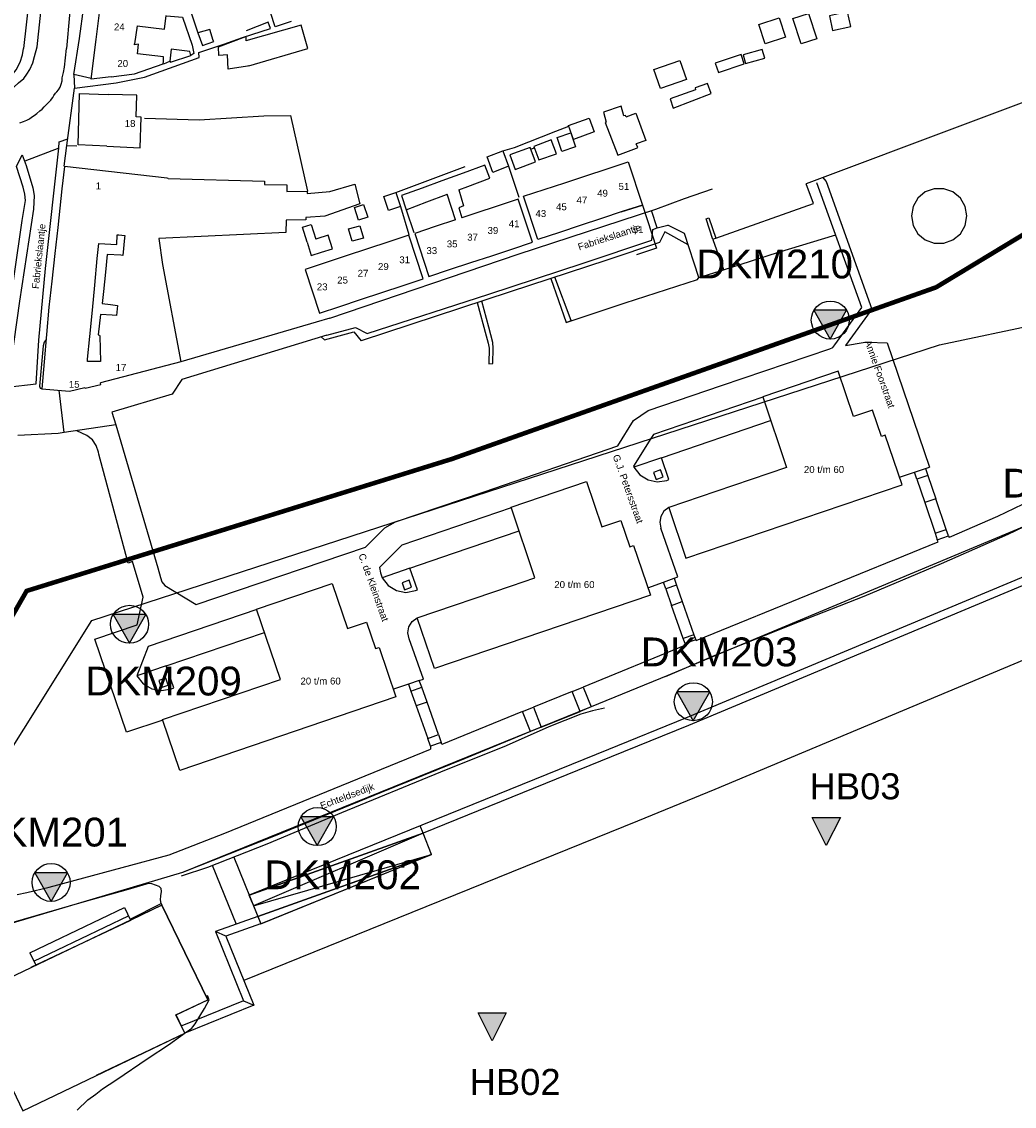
# Model space of a CAD drawing. Extents: x 158343 to 162498, y 431347 to 434500.
# Tile 19 of 248: x 158643 to 158858, y 433254 to 433490. Entities that reach past the tile are written whole.
import ezdxf

# ---------------------------------------------------------------- set-up
doc = ezdxf.new("R2010")
doc.units = 0
doc.header["$LTSCALE"] = 10
doc.header["$MEASUREMENT"] = 0
doc.layers.add('000_onzichtbaar', color=8, linetype='CONTINUOUS', plot=False)
doc.layers.add('MEET', color=6, linetype='CONTINUOUS', plot=False)
for name, color, linetype in [('20_betonwerk', 252, 'CONTINUOUS'), ('33_trappen en balustraden', 252, 'CONTINUOUS'), ('44_plafonds', 8, 'CONTINUOUS'), ('47_binneninrichting', 8, 'CONTINUOUS'), ('bestaand 006m', 8, 'CONTINUOUS'), ('bestaande dijk', 8, 'CONTINUOUS'), ('HUISNUM', 7, 'CONTINUOUS'), ('nieuw012m', 8, 'CONTINUOUS'), ('SONDERING', 7, 'CONTINUOUS'), ('STRNM', 7, 'CONTINUOUS'), ('WB-STEEKMONSTER', 7, 'CONTINUOUS'), ('X-XX-AL-grens_project-G', 7, 'AL-grens_project')]:
    doc.layers.add(name, color=color, linetype=linetype)
doc.styles.add('STANDAARD', font='arial.ttf')
doc.styles.get("Standard").update_dxf_attribs({"font": 'arial.ttf'})
doc.styles.add('Style-STANDARD', font='arial.ttf')
doc.linetypes.add('AL-grens_project', pattern='A,3.5,-2,[8,CCS.shx,S=2.5,R=0,X=0,Y=0],-2,3.5', length=11)

# ---------------------------------------------------------------- blocks, each defined once
blk = doc.blocks.new('STEEK')
at = {"layer": 'WB-STEEKMONSTER'}
blk.add_lwpolyline([(-2.7, 5.4), (2.7, 5.4), (0, 0)], close=True, dxfattribs=at)
blk.add_solid([(0, 0), (2.7, 5.4), (-2.7, 5.4)], dxfattribs=at)
at = {"layer": 'WB-STEEKMONSTER', "style": 'STANDAARD'}
blk.add_attdef('BNO', (-3.22, 8.87), '', height=5, dxfattribs=at)
blk = doc.blocks.new('SONDERING')
at = {"layer": 'SONDERING', "transparency": 33554687}
h = blk.add_hatch(color=256, dxfattribs=at)
h.dxf.hatch_style = 1
h.paths.add_polyline_path([(0, -1.65), (1.418, 0.843), (-1.418, 0.843)])
at = {"layer": 'SONDERING'}
blk.add_lwpolyline([(0, -1.65), (1.418, 0.843), (-1.418, 0.843), (0, -1.65)], dxfattribs=at)
blk.add_circle((0, 0), 1.65, dxfattribs=at)
blk.add_attdef('BNO', (-2.722, 3.368), '', height=2.5, dxfattribs=at)

msp = doc.modelspace()

# ---------------------------------------------------------------- linework, layer by layer
at = {"layer": '000_onzichtbaar', "flags": 128}
for points in [[(158847.61, 433447.58), (158847.25, 433449.63), (158846.21, 433451.44), (158844.61, 433452.78), (158842.65, 433453.49), (158840.56, 433453.49), (158838.6, 433452.78), (158837, 433451.44), (158835.96, 433449.63), (158835.6, 433447.58)], [(158835.6, 433447.58), (158835.96, 433445.52), (158837, 433443.72), (158838.6, 433442.38), (158840.56, 433441.67), (158842.65, 433441.67), (158844.61, 433442.38), (158846.21, 433443.72), (158847.25, 433445.52), (158847.61, 433447.58)]]:
    msp.add_lwpolyline(points, dxfattribs=at)
at = {"layer": '000_onzichtbaar'}
msp.add_lwpolyline([(158938.02, 433446.9), (158913.82, 433419.8), (158897.46, 433403.47), (158885.65, 433394.63), (158873.13, 433386.84), (158860.88, 433380.57), (158782.77, 433347.86), (158766.1, 433341.07), (158677.46, 433305.16), (158633.18, 433291.97)], dxfattribs=at)
at = {"layer": '20_betonwerk'}
for p, q in [((158729.66, 433313.68), (158729.02, 433315.26)), ((158688.6, 433308.48), (158694.46, 433294.03)), ((158731.53, 433309.05), (158693.86, 433295.62)), ((158683.92, 433306.73), (158689.11, 433293.92)), ((158692.58, 433298.66), (158691.94, 433300.24)), ((158693.86, 433295.62), (158684.68, 433292.34)), ((158694.43, 433294.02), (158686.92, 433291.34)), ((158686.92, 433291.34), (158684.68, 433292.34))]:
    msp.add_line(p, q, dxfattribs=at)
for points in [[(158945.28, 433440.02), (158921.08, 433412.92), (158904.02, 433395.89), (158891.3, 433386.37), (158878.06, 433378.13), (158865.1, 433371.49), (158786.59, 433338.62), (158769.86, 433331.81), (158691.94, 433300.24)], [(158946.51, 433438.84), (158922.32, 433411.76), (158905.14, 433394.61), (158892.26, 433384.96), (158878.9, 433376.65), (158865.82, 433369.95), (158787.24, 433337.05), (158770.5, 433330.23), (158729.66, 433313.68)], [(158957.93, 433429.12), (158933.22, 433401.44), (158914.98, 433383.24), (158900.74, 433372.57), (158886.29, 433363.58), (158872.14, 433356.33), (158792.96, 433323.19), (158776.15, 433316.33), (158690.8, 433281.76)], [(158691.94, 433300.24), (158729.66, 433313.68)], [(158729.66, 433313.68), (158692.87, 433297.91), (158731.53, 433309.05)], [(158684.68, 433292.34), (158690.76, 433277.32), (158677.35, 433271.88)], [(158686.92, 433291.34), (158692.98, 433276.38), (158677.99, 433270.31)]]:
    msp.add_lwpolyline(points, dxfattribs=at)
msp.add_lwpolyline([(158691.94, 433300.24), (158694.46, 433294.03), (158731.53, 433309.05), (158729.66, 433313.68)], close=True, dxfattribs=at)
at = {"layer": '33_trappen en balustraden', "flags": 128}
for points in [[(158727.03, 433344.5), (158728.17, 433341.3)], [(158654.64, 433253.59), (158656.98, 433255.82), (158658.67, 433257.09), (158660.12, 433258.2), (158663.04, 433260.12), (158670.02, 433264.85), (158674.49, 433267.8), (158678.36, 433270.57), (158679.01, 433271.03), (158679.49, 433271.42), (158679.72, 433271.66), (158680.26, 433272.34), (158682.26, 433275.69), (158683.29, 433277.57), (158682.9, 433278.48)]]:
    msp.add_lwpolyline(points, dxfattribs=at)
at = {"layer": '44_plafonds', "flags": 128}
for points in [[(158658.75, 433485.86), (158659.63, 433492.82)], [(158667.64, 433488.84), (158673.6, 433488.1), (158673.96, 433491.03)], [(158701.07, 433489.79), (158697.59, 433488.61), (158696.58, 433491.68), (158700.05, 433492.75)], [(158813.26, 433491.53), (158815.05, 433486.01), (158811.68, 433484.92), (158809.89, 433490.44), (158813.26, 433491.53)], [(158821.76, 433491.83), (158817.81, 433490.99), (158818.49, 433487.8), (158822.44, 433488.65), (158821.76, 433491.83)], [(158667.64, 433488.84), (158667.11, 433484.88)], [(158691.87, 433480.14), (158704.65, 433483.91), (158703.26, 433488.99), (158691.2, 433485.6)], [(158802.47, 433489.09), (158806.89, 433490.55), (158808.27, 433486.39), (158803.86, 433484.93), (158802.47, 433489.09)], [(158684.27, 433485.44), (158684.12, 433485.65), (158683.43, 433488.02), (158680.85, 433487.27), (158681.81, 433484.57), (158684.27, 433485.44)], [(158691.87, 433480.14), (158691.61, 433480.06), (158687.43, 433479.42), (158687.27, 433482.5), (158685.4, 433482.35), (158685.31, 433484.27), (158691.2, 433486.48), (158691.2, 433485.6)], [(158662.04, 433477.78), (158657.65, 433477.22), (158658.75, 433485.86)], [(158662.04, 433477.78), (158667.06, 433478.41), (158673.27, 433480.6), (158673.34, 433481.08), (158673.34, 433482.08), (158667.73, 433482.78), (158667.98, 433484.82), (158667.08, 433484.71), (158667.11, 433484.88)], [(158679.32, 433482.38), (158679.11, 433483.22), (158675, 433483.73), (158674.73, 433481.18), (158674.88, 433480.94), (158679.32, 433482.38)], [(158793.05, 433480.75), (158793.72, 433478.71), (158799.34, 433480.55), (158798.67, 433482.59), (158793.05, 433480.75)], [(158799.08, 433482.5), (158799.6, 433480.63), (158803.77, 433481.8), (158803.24, 433483.66), (158799.08, 433482.5)], [(158781.15, 433475.23), (158779.72, 433479.35), (158785.38, 433481.32), (158786.82, 433477.19), (158781.15, 433475.23)], [(158783.25, 433472.95), (158783.91, 433470.99), (158792.17, 433474.11), (158791.4, 433476.3), (158788.66, 433475.39), (158788.79, 433474.93), (158783.25, 433472.95)], [(158661.05, 433462.74), (158654.83, 433463.03), (158655.15, 433474.12), (158661.38, 433473.95)], [(158661.05, 433462.74), (158668.32, 433462.39), (158668.51, 433469.03), (158667.46, 433469.06), (158667.6, 433473.77), (158661.38, 433473.95)], [(158773.25, 433469.28), (158772.65, 433471.39), (158768.81, 433470.1), (158769.42, 433467.95)], [(158773.69, 433469.1), (158775.85, 433469.89), (158777.98, 433463.98), (158775.91, 433463.22)], [(158762.32, 433464.15), (158761.21, 433467.17), (158765.7, 433468.82), (158766.81, 433465.8), (158762.32, 433464.15)], [(158769.42, 433467.95), (158769.17, 433467.86), (158771.93, 433460.75), (158775.96, 433462.3)], [(158773.69, 433469.1), (158773.58, 433469.39), (158773.25, 433469.28)], [(158761.7, 433465.63), (158762.74, 433462.59), (158759.77, 433461.58), (158758.73, 433464.62), (158761.7, 433465.63)], [(158754.77, 433459.73), (158758.58, 433461.05), (158757.47, 433464.11), (158753.69, 433462.67), (158754.77, 433459.73)], [(158775.96, 433462.3), (158776.22, 433462.4), (158775.91, 433463.22)], [(158746.97, 433461.68), (158748.23, 433458.41), (158744.81, 433456.97), (158743.61, 433460.41), (158746.97, 433461.68)], [(158749.64, 433457.69), (158754.05, 433459.31), (158752.88, 433462.4), (158748.5, 433460.81), (158749.64, 433457.69)], [(158674.18, 433455.74), (158651.89, 433458.32), (158651.35, 433453.45)], [(158743.06, 433458.6), (158738.38, 433456.89)], [(158739.38, 433453.99), (158744.15, 433455.8), (158743.06, 433458.6)], [(158769.58, 433457.8), (158774.16, 433459.31), (158777.25, 433449.95), (158772.87, 433448.51)], [(158674.37, 433455.73), (158674.18, 433455.74)], [(158674.37, 433455.73), (158695.25, 433455.14), (158695.25, 433454.41), (158700.14, 433454.35), (158700.1, 433452.9), (158704.55, 433452.96), (158704.54, 433452.43), (158709.45, 433452.87), (158714.84, 433454.5), (158715.98, 433450.2), (158708.38, 433447.54), (158704.26, 433447.27), (158704.25, 433446.76), (158699.99, 433446.66), (158699.91, 433443.97)], [(158738.38, 433456.89), (158733.72, 433455.18)], [(158760.42, 433454.79), (158764.96, 433456.28)], [(158764.96, 433456.28), (158769.58, 433457.8)], [(158651.35, 433453.45), (158650.43, 433445.07)], [(158729.5, 433453.63), (158724.98, 433451.98)], [(158733.72, 433455.18), (158729.5, 433453.63)], [(158737.41, 433453.25), (158739.38, 433453.99)], [(158759.26, 433444.02), (158754.58, 433442.48), (158751.49, 433451.84), (158755.97, 433453.32)], [(158755.97, 433453.32), (158760.42, 433454.79)], [(158847.61, 433447.58), (158847.25, 433449.63), (158846.21, 433451.44), (158844.61, 433452.78), (158842.65, 433453.49), (158840.56, 433453.49), (158838.6, 433452.78), (158837, 433451.44), (158835.96, 433449.63), (158835.6, 433447.58)], [(158721.14, 433451.81), (158723.75, 433452.68), (158724.77, 433449.62), (158722.19, 433448.75), (158721.14, 433451.81)], [(158724.98, 433451.98), (158726, 433448.93), (158730.5, 433450.64)], [(158730.5, 433450.64), (158734.77, 433452.25)], [(158734.77, 433452.25), (158734.93, 433452.31)], [(158736.73, 433446.73), (158734.93, 433452.31)], [(158737.41, 433453.25), (158738.47, 433449.79), (158737.4, 433449.37), (158738.11, 433447.18)], [(158748.91, 433440.38), (158753.41, 433441.86), (158750.33, 433451.21), (158745.53, 433449.63)], [(158714.77, 433449.41), (158716.76, 433450.07), (158717.68, 433447.29), (158715.69, 433446.63), (158714.77, 433449.41)], [(158745.53, 433449.63), (158741.36, 433448.26)], [(158772.66, 433448.44), (158777.25, 433449.95), (158780.33, 433440.58), (158775.95, 433439.14)], [(158736.73, 433446.73), (158732.3, 433445.27)], [(158741.36, 433448.26), (158738.11, 433447.18)], [(158768.36, 433447.02), (158763.74, 433445.5)], [(158772.87, 433448.51), (158768.36, 433447.02)], [(158835.6, 433447.58), (158835.96, 433445.52), (158837, 433443.72), (158838.6, 433442.38), (158840.56, 433441.67), (158842.65, 433441.67), (158844.61, 433442.38), (158846.21, 433443.72), (158847.25, 433445.52), (158847.61, 433447.58)], [(158650.43, 433445.07), (158649.8, 433439.4)], [(158699.91, 433443.97), (158672.34, 433442.7), (158673.19, 433437.08)], [(158704.55, 433441.91), (158703.51, 433445.17), (158705.42, 433445.75), (158706.42, 433442.51)], [(158713.5, 433444.75), (158715.97, 433445.45), (158716.73, 433442.79), (158714.26, 433442.09), (158713.5, 433444.75)], [(158732.3, 433445.27), (158727.86, 433443.8), (158730.94, 433434.45), (158735.43, 433435.93)], [(158763.74, 433445.5), (158759.26, 433444.02)], [(158659.02, 433438.35), (158659.33, 433441.58), (158663.27, 433441.36), (158663.33, 433443.5), (158663.67, 433443.47)], [(158663.67, 433443.47), (158664.96, 433443.36)], [(158664.91, 433442.8), (158664.58, 433439.02), (158664.13, 433439.05)], [(158664.96, 433443.36), (158664.91, 433442.8)], [(158704.55, 433441.91), (158705.42, 433439.03), (158707.63, 433439.72)], [(158706.66, 433442.59), (158706.42, 433442.51)], [(158707.63, 433439.72), (158710.04, 433440.47), (158709.11, 433443.38), (158706.66, 433442.59)], [(158722.26, 433441.97), (158717.64, 433440.44)], [(158725.36, 433432.5), (158729.71, 433433.95), (158726.58, 433443.4), (158722.26, 433441.97)], [(158649.8, 433439.4), (158649.15, 433433.43)], [(158664.13, 433439.05), (158661.17, 433439.25), (158660.79, 433435.42)], [(158717.64, 433440.44), (158713.02, 433438.91)], [(158744.57, 433438.95), (158748.91, 433440.38)], [(158658.46, 433432.55), (158659.02, 433438.35)], [(158673.19, 433437.08), (158677.11, 433415.9), (158659.69, 433411.38)], [(158708.42, 433437.38), (158704.08, 433435.95), (158707.21, 433426.49), (158711.59, 433427.94)], [(158713.02, 433438.91), (158708.42, 433437.38)], [(158735.43, 433435.93), (158740.02, 433437.45)], [(158740.02, 433437.45), (158744.57, 433438.95)], [(158660.79, 433435.42), (158660.36, 433431.21)], [(158649.15, 433433.43), (158648.52, 433427.77)], [(158657.95, 433427.16), (158658.46, 433432.55)], [(158720.71, 433430.97), (158725.36, 433432.5)], [(158660.36, 433431.21), (158660.1, 433428.58), (158661.9, 433428.34)], [(158716.09, 433429.43), (158720.71, 433430.97)], [(158648.52, 433427.77), (158648.02, 433421.86)], [(158661.9, 433428.34), (158663.42, 433428.13), (158663.18, 433425.99), (158662.21, 433426.06)], [(158711.59, 433427.94), (158716.09, 433429.43)], [(158657.39, 433421.42), (158657.95, 433427.16)], [(158662.21, 433426.06), (158659.68, 433426.22), (158659.2, 433421.76), (158659.52, 433421.75), (158659.53, 433421.5)], [(158648.02, 433421.86), (158647.5, 433415.9)], [(158656.92, 433416.48), (158657.39, 433421.42)], [(158659.53, 433421.5), (158659.68, 433416.03), (158659.07, 433416.03)], [(158647.5, 433415.9), (158647, 433410.05), (158652.95, 433409.59), (158656.32, 433410.35)], [(158659.07, 433416.03), (158656.88, 433416.02), (158656.92, 433416.48)], [(158793.18, 433387.84), (158782.95, 433384.36), (158786.69, 433373.34), (158833.57, 433389.25), (158829.91, 433400.04), (158829.09, 433399.76), (158827.15, 433405.48), (158823.04, 433404.09), (158819.72, 433413.88), (158803.33, 433408.32), (158808.52, 433393.04), (158793.18, 433387.84)], [(158656.32, 433410.35), (158656.35, 433410.23), (158659.77, 433411.05), (158659.69, 433411.38)], [(158836.29, 433391.99), (158838.63, 433392.78), (158839.15, 433391.31)], [(158728.38, 433360.43), (158748.84, 433367.38), (158753.94, 433369.11), (158748.76, 433384.38), (158765.15, 433389.95), (158768.47, 433380.17), (158772.6, 433381.55), (158774.54, 433375.83), (158775.34, 433376.1), (158778.99, 433365.33), (158732.12, 433349.42), (158728.38, 433360.43)], [(158839.15, 433391.31), (158836.79, 433390.51), (158836.29, 433391.99)], [(158843.13, 433379.58), (158840.87, 433386.22), (158838.49, 433385.42), (158840.72, 433378.77), (158843.13, 433379.58)], [(158784.62, 433367.51), (158782.31, 433366.69), (158781.79, 433368.16), (158784.12, 433369.02), (158784.62, 433367.51)], [(158673.18, 433338.33), (158698.75, 433347.02), (158693.56, 433362.31), (158709.95, 433367.88), (158713.28, 433358.07), (158717.4, 433359.47), (158719.35, 433353.72), (158720.15, 433353.99), (158723.8, 433343.23), (158676.92, 433327.3), (158673.18, 433338.33)], [(158786.1, 433355.93), (158783.57, 433363.11), (158785.9, 433363.93), (158788.41, 433356.74), (158786.1, 433355.93)], [(158728.84, 433346.78), (158726.51, 433345.99), (158727.03, 433344.5), (158729.38, 433345.33), (158728.84, 433346.78)], [(158732.99, 433335.09), (158730.53, 433342.13), (158728.17, 433341.3), (158730.67, 433334.21), (158732.99, 433335.09)], [(158673.02, 433298.11), (158631.08, 433278.05), (158642.83, 433253.49), (158677.99, 433270.31), (158676.1, 433274.3), (158682.97, 433277.56), (158673.02, 433298.11)], [(158676.08, 433274.29), (158682.97, 433277.56), (158673.02, 433298.11), (158666.26, 433294.83)], [(158673.02, 433298.11), (158682.97, 433277.56)], [(158666.26, 433294.83), (158666.23, 433294.81), (158666.24, 433294.78), (158644.61, 433284.52)], [(158658.82, 433261.19), (158677.99, 433270.31), (158676.08, 433274.29)]]:
    msp.add_lwpolyline(points, dxfattribs=at)
at = {"layer": '47_binneninrichting', "flags": 128}
for points in [[(158644.79, 433500), (158643.02, 433483.88)], [(158645.96, 433484.3), (158647.66, 433500)], [(158654.19, 433500), (158652.98, 433491.13), (158652.32, 433483.88)], [(158657.66, 433477.37), (158653.94, 433478.24), (158655.17, 433486.04), (158657.01, 433500)], [(158674.01, 433491.02), (158677.46, 433490.69), (158679.62, 433484.66), (158679.92, 433482.83), (158679.32, 433482.38)], [(158678.9, 433493.15), (158680.85, 433487.27)], [(158651.81, 433458.41), (158652.41, 433462.85), (158654.06, 433475.3), (158663.12, 433476.47), (158669.27, 433477.7), (158681.09, 433481.93), (158681.06, 433483.07), (158686.43, 433484.87), (158690.54, 433486.31), (158696.57, 433488.26), (158696.09, 433489.64), (158691.29, 433487.72)], [(158592.44, 433462.01), (158624.6, 433472.54), (158638.13, 433476.89), (158639.93, 433477.64), (158640.86, 433478.57), (158641.43, 433479.29), (158642.27, 433480.94), (158642.81, 433482.56), (158643.02, 433483.88)], [(158638.19, 433474.31), (158640.92, 433475.51), (158641.94, 433476.47), (158643.05, 433477.4), (158643.74, 433478.3), (158644.4, 433479.32), (158645, 433480.82), (158645.39, 433482.2), (158645.96, 433484.3)], [(158642.24, 433467.8), (158643.02, 433468.1), (158643.71, 433468.37), (158644.28, 433468.67), (158644.76, 433469), (158645.3, 433469.36), (158645.9, 433469.78), (158646.56, 433470.35), (158647.07, 433470.77), (158647.52, 433471.25), (158648.03, 433471.73), (158648.36, 433472.12), (158648.9, 433472.69), (158649.05, 433472.93), (158649.35, 433473.26), (158649.62, 433473.74), (158649.98, 433474.22), (158650.22, 433474.52), (158650.61, 433474.97), (158650.97, 433475.54), (158651.18, 433476.17), (158651.36, 433476.92), (158651.42, 433477.55), (158651.69, 433478.69), (158651.87, 433479.86), (158652.11, 433481.9), (158652.32, 433483.88)], [(158673.41, 433480.58), (158674.73, 433481.18)], [(158653.94, 433478.24), (158654.06, 433475.3)], [(158669.24, 433468.79), (158681.09, 433468.43), (158695.13, 433469.27), (158700.95, 433469.36), (158704.58, 433452.96)], [(158746.97, 433461.68), (158749.52, 433462.46), (158758.46, 433465.97), (158761.26, 433467.03)], [(158650.7, 433462.25), (158650.76, 433463.69), (158652.62, 433464.32)], [(158652.41, 433462.85), (158654.57, 433462.76)], [(158639.03, 433409.09), (158638.34, 433410.26), (158637.59, 433411.4), (158642.69, 433446.56), (158643.41, 433450.91), (158643.32, 433452.32), (158642.9, 433453.79), (158641.49, 433458.29), (158642.72, 433460.81), (158643.56, 433458.5), (158645, 433453.67), (158645.33, 433451.99), (158645.15, 433449.08), (158642.15, 433429.13), (158639.6, 433411.07), (158639.24, 433409.63), (158639.03, 433409.09)], [(158639.45, 433410.41), (158645.75, 433411.16), (158646.32, 433420.64), (158647.79, 433436.21), (158650.7, 433462.25), (158643.32, 433459.46)], [(158753, 433462.07), (158753.81, 433462.34), (158753.66, 433462.28)], [(158723.75, 433452.68), (158738.78, 433458.29)], [(158748.23, 433458.41), (158750.45, 433451.66)], [(158816.32, 433455.97), (158817.12, 433455.06), (158827.04, 433427.37), (158821.33, 433419.47), (158825.1, 433420.15), (158826.09, 433420.19), (158830.31, 433420.04), (158839.54, 433393.1)], [(158673.68, 433367.43), (158680.44, 433363.29), (158717.22, 433375.72), (158721.35, 433379.91), (158723.68, 433381.26), (158742.89, 433387.76), (158771.91, 433397.68), (158775.29, 433403.18), (158778.5, 433405.36), (158794.38, 433410.78), (158817.9, 433418.77), (158818.53, 433419.05), (158818.95, 433419.61), (158824.85, 433427.71), (158815.1, 433454.79)], [(158709.44, 433425.44), (158750.33, 433439.27), (158780.18, 433449.08), (158786.39, 433451.33), (158792.45, 433453.46)], [(158793.15, 433442.73), (158814.39, 433450.26), (158812.74, 433454.55)], [(158724.77, 433449.62), (158726.6, 433443.56)], [(158726, 433448.93), (158727.65, 433444.01)], [(158780.48, 433445), (158779.24, 433448.77)], [(158793.15, 433442.73), (158792.55, 433442.49), (158791.08, 433446.93), (158791.68, 433447.14), (158793.15, 433442.73)], [(158708.77, 433421.71), (158715.04, 433423.37), (158717.53, 433422.05), (158743.91, 433430.62), (158764.37, 433437.37), (158779.26, 433442.32), (158779.48, 433444.67)], [(158782.08, 433444.16), (158780.96, 433441.82), (158769.53, 433438.01), (158748.53, 433431.14), (158716.22, 433420.52)], [(158760.74, 433424.45), (158773.49, 433428.74), (158789.18, 433433.81), (158789.45, 433434.26), (158786.39, 433443.8), (158782.76, 433445.57)], [(158779.48, 433444.67), (158780.48, 433445), (158782.76, 433445.57)], [(158787.19, 433441.31), (158782.08, 433444.16)], [(158792.55, 433442.49), (158794.83, 433435.98), (158794.85, 433435.92)], [(158794.86, 433435.92), (158806.53, 433439.64), (158819.17, 433443.48)], [(158789.45, 433434.26), (158794.86, 433435.92)], [(158757.35, 433434.02), (158760.74, 433424.45), (158761.79, 433424.9), (158758.28, 433434.32)], [(158741.42, 433428.8), (158743.37, 433421.54), (158743.82, 433420.01), (158744, 433418.87), (158743.97, 433415.48), (158744.81, 433415.57), (158744.9, 433418.93), (158744.78, 433420.1), (158743.94, 433423.46), (158742.41, 433429.13)], [(158709.44, 433425.44), (158706.5, 433424.57)], [(158706.5, 433424.57), (158677.11, 433415.9)], [(158647.92, 433420.81), (158647.47, 433420.18), (158647.24, 433419.44)], [(158708.77, 433421.71), (158677.36, 433412.11), (158675.27, 433408.93), (158662.17, 433405), (158663.05, 433402.27), (158651.8, 433400.59)], [(158707.6, 433421.35), (158708.26, 433420.72), (158714.63, 433422.43), (158716.22, 433420.52)], [(158647.24, 433419.44), (158646.48, 433410.68)], [(158646.48, 433410.68), (158646.6, 433410.25), (158647, 433410.05)], [(158651.8, 433400.59), (158650.71, 433409.77)], [(158803.36, 433408.25), (158779.62, 433400.2), (158779.08, 433399.32), (158775.29, 433393.33), (158775.41, 433393.05)], [(158663.05, 433402.27), (158672.13, 433371.24), (158672.69, 433369.12)], [(158781.36, 433395.13), (158805.06, 433403.23)], [(158651.8, 433400.59), (158650.52, 433400.4), (158641.78, 433399.97)], [(158656.75, 433399.99), (158654.56, 433401)], [(158659.24, 433396.32), (158658.8, 433397.78), (158657.94, 433399.04), (158656.75, 433399.99)], [(158665.72, 433372.25), (158659.35, 433395.9), (158659.24, 433396.32)], [(158781.36, 433395.13), (158775.41, 433393.05)], [(158782.53, 433390.22), (158783.01, 433390.39), (158781.36, 433395.13)], [(158775.41, 433393.05), (158776.7, 433391.43), (158778.46, 433390.35), (158780.48, 433389.93), (158782.53, 433390.22)], [(158779.67, 433391.95), (158780.22, 433390.42), (158781.76, 433390.96), (158781.19, 433392.49), (158779.67, 433391.95)], [(158838.63, 433392.78), (158839.54, 433393.1)], [(158833.02, 433390.88), (158836.29, 433391.99)], [(158836.79, 433390.51), (158838.49, 433385.42)], [(158839.15, 433391.31), (158840.87, 433386.22)], [(158748.8, 433384.27), (158725.1, 433376.13), (158720.22, 433371.29)], [(158782.95, 433384.36), (158781.92, 433383.55), (158781.24, 433382.42), (158780.99, 433381.13), (158781.21, 433379.83)], [(158726.78, 433371.16), (158736.3, 433374.42), (158750.5, 433379.25)], [(158784.94, 433369.31), (158781.21, 433379.83)], [(158840.72, 433378.77), (158841.2, 433377.34)], [(158841.2, 433377.34), (158843.61, 433378.18)], [(158843.61, 433378.18), (158843.13, 433379.58)], [(158843.61, 433378.18), (158843.76, 433377.85)], [(158788.92, 433355.45), (158841.38, 433376.87)], [(158841.38, 433376.87), (158841.2, 433377.34)], [(158673.21, 433338.24), (158665.37, 433335.57), (158658.5, 433355.75), (158667.68, 433358.91), (158668.99, 433364.89), (158666.65, 433372.63), (158665.72, 433372.25)], [(158720.22, 433371.29), (158720.47, 433370.19), (158720.83, 433369.11)], [(158726.78, 433371.16), (158720.83, 433369.11)], [(158728.02, 433366.31), (158728.48, 433366.47), (158726.78, 433371.16)], [(158672.69, 433369.12), (158673.03, 433368.18), (158673.68, 433367.43)], [(158720.83, 433369.11), (158722.09, 433367.43), (158723.88, 433366.32), (158725.95, 433365.93), (158728.02, 433366.31)], [(158784.12, 433369.02), (158784.94, 433369.31)], [(158726.65, 433368.55), (158725.13, 433368.03), (158725.66, 433366.49), (158727.18, 433367.05), (158726.65, 433368.55)], [(158778.45, 433366.93), (158781.79, 433368.16)], [(158782.31, 433366.69), (158783.57, 433363.11)], [(158784.62, 433367.51), (158785.9, 433363.93)], [(158693.6, 433362.19), (158670.06, 433354.16), (158667.58, 433347.8)], [(158726.64, 433355.84), (158726.39, 433357.16), (158726.62, 433358.47), (158727.32, 433359.61), (158728.38, 433360.43)], [(158673.96, 433349.96), (158695.29, 433357.2)], [(158729.75, 433347.07), (158729.78, 433347.08), (158726.64, 433355.84)], [(158786.56, 433354.48), (158764.37, 433345.36)], [(158786.5, 433354.8), (158786.1, 433355.93)], [(158788.8, 433355.65), (158786.5, 433354.8)], [(158786.5, 433354.8), (158786.56, 433354.48)], [(158788.41, 433356.74), (158788.8, 433355.65)], [(158788.8, 433355.65), (158788.92, 433355.45)], [(158673.96, 433349.96), (158667.58, 433347.8)], [(158675.1, 433345.02), (158675.58, 433345.19), (158673.96, 433349.96)], [(158667.58, 433347.8), (158668.96, 433346.12), (158670.83, 433345.02), (158672.96, 433344.64), (158675.1, 433345.02)], [(158674.39, 433345.8), (158673.86, 433347.34), (158672.35, 433346.84), (158672.89, 433345.28), (158674.39, 433345.8)], [(158726.51, 433345.99), (158723.26, 433344.91)], [(158728.84, 433346.78), (158729.75, 433347.07)], [(158730.53, 433342.13), (158729.38, 433345.33)], [(158762.03, 433344.43), (158764.37, 433345.36)], [(158764.37, 433345.36), (158766.1, 433341.07)], [(158762.03, 433344.43), (158753.61, 433340.99)], [(158763.74, 433340.1), (158762.03, 433344.43)], [(158751.27, 433340.09), (158753.61, 433340.99)], [(158753.61, 433340.99), (158755.3, 433336.68)], [(158766.1, 433341.07), (158763.74, 433340.1)], [(158769.04, 433340.84), (158766.44, 433340.22), (158763.86, 433339.49)], [(158763.86, 433339.49), (158756.98, 433336.74), (158747.67, 433332.64), (158733.45, 433326.93), (158711.95, 433318.11), (158695.82, 433311.28), (158682.91, 433306.28), (158677.17, 433304.35)], [(158751.27, 433340.09), (158733.77, 433332.93)], [(158752.98, 433335.77), (158751.27, 433340.09)], [(158755.3, 433336.68), (158763.74, 433340.1)], [(158752.98, 433335.77), (158738.77, 433329.92), (158720.57, 433322.52), (158697.62, 433313.1), (158677.46, 433305.16)], [(158755.3, 433336.68), (158752.98, 433335.77)], [(158731.31, 433332.53), (158730.67, 433334.21)], [(158733.6, 433333.39), (158731.31, 433332.53)], [(158732.99, 433335.09), (158733.6, 433333.39)], [(158733.77, 433332.93), (158733.6, 433333.39)], [(158654.22, 433303.47), (158674.6, 433308.99), (158686.71, 433313.71), (158715.5, 433325.47), (158731.32, 433331.94)], [(158731.31, 433332.53), (158731.32, 433331.94)], [(158641.62, 433300.38), (158643.75, 433300.83), (158648.55, 433301.97), (158654.22, 433303.47)], [(158670.85, 433302.73), (158670.22, 433302.78), (158669.61, 433302.61)], [(158672.41, 433302.13), (158670.85, 433302.73)], [(158669.61, 433302.61), (158666.21, 433301.63), (158655.69, 433298.65), (158637.97, 433293.53), (158633.33, 433292.11)], [(158672.97, 433301.05), (158672.88, 433301.69), (158672.41, 433302.13)], [(158672.79, 433300.1), (158672.97, 433301.05)], [(158666.13, 433295.07), (158672.87, 433298.43)], [(158672.87, 433298.43), (158672.7, 433299.26), (158672.79, 433300.1)], [(158672.87, 433298.43), (158673.02, 433298.11)], [(158644.4, 433287.74), (158664.91, 433297.56), (158666.23, 433294.81)], [(158645.26, 433285.94), (158665.77, 433295.76)], [(158644.4, 433287.74), (158645.69, 433285.04)]]:
    msp.add_lwpolyline(points, dxfattribs=at)
at = {"layer": 'bestaand 006m'}
msp.add_lwpolyline([(159248.54, 433732.5), (159235.46, 433728.88), (159174.48, 433712.58), (159168.46, 433709.78), (159168.46, 433709.78), (159159.02, 433720.01), (159112.1, 433679.69), (159083.12, 433665.44), (159071.08, 433659.9), (159072.53, 433650.73), (159027.44, 433633.44), (159017.22, 433629.63), (158999.34, 433623.15), (158945.25, 433607.94, 0.353768), (158941.71, 433601.84), (158947.42, 433580.54), (158950.64, 433556), (158952.81, 433532.99, -0.420703), (158948.33, 433527.18), (158911.35, 433521.15), (158915.65, 433493.15), (158812.74, 433454.55)], format="xyb", dxfattribs=at)
at = {"layer": 'bestaande dijk', "flags": 128}
for points in [[(158873.13, 433386.84), (158865.27, 433382.66), (158856.5, 433378.47), (158842.06, 433372.1), (158825.25, 433365.06), (158809.57, 433358.89), (158792.42, 433351.98), (158782.21, 433347.62)], [(158859.68, 433384.99), (158854.29, 433382.41), (158843.76, 433377.85)]]:
    msp.add_lwpolyline(points, dxfattribs=at)
at = {"layer": 'MEET', "const_width": 1}
msp.add_lwpolyline([(159217.96, 434088.85), (159435.98, 434020.25), (159504.62, 433836.46), (159784.94, 433953.55), (159866.41, 433734.33), (159822.4, 433519.03), (159655.9, 433512.46), (159222.15, 433324.12), (159221.05, 433289.09), (159066.14, 433159.95), (158988.58, 433123), (158887.87, 433065.24), (158810.46, 433043.05), (158594.73, 433280.89), (158643.69, 433366.24), (158736.01, 433394.89), (158840.95, 433432.1), (158907.6, 433472.41), (158902.41, 433599.51), (159112.89, 433678.64), (159214.78, 433765.28), (159227.57, 433847.1)], close=True, dxfattribs=at)
at = {"layer": 'nieuw012m'}
for p, q in [((158691.94, 433300.24), (158729.66, 433313.68)), ((158693.82, 433295.6), (158731.53, 433309.05)), ((158690.76, 433277.32), (158692.98, 433276.38))]:
    msp.add_line(p, q, dxfattribs=at)
msp.add_lwpolyline([(158694.43, 433294.02), (158731.53, 433309.05)], dxfattribs=at)
at = {"layer": 'X-XX-AL-grens_project-G', "ltscale": 0.1, "flags": 128}
msp.add_lwpolyline([(158951.24, 433442.77), (158989.76, 433399.71, -0.23464), (158994.65, 433254.26), (158961.6, 433168.57), (158883.05, 433077.97), (158813.18, 433049.46), (158654.07, 433244.25), (158624.44, 433244.25), (158606.11, 433277.3), (158657.82, 433359.82), (158841.7, 433419.6), (158951.24, 433442.77)], format="xyb", dxfattribs=at)

# ---------------------------------------------------------------- block references
at = {"layer": 'SONDERING'}
ref = msp.add_blockref('SONDERING', (158818, 433425), dxfattribs=dict(at, xscale=2.5, yscale=2.5, zscale=2.5))
ref.add_attrib('BNO', 'DKM210', (158788.95, 433434.03), dxfattribs={"height": 6.25})
ref = msp.add_blockref('SONDERING', (158866.21, 433379.58), dxfattribs=dict(at, xscale=2.5, yscale=2.5, zscale=2.5))
ref.add_attrib('BNO', 'DKM204', (158855.34, 433386.5), dxfattribs={"height": 6.25})
ref = msp.add_blockref('SONDERING', (158666, 433359), dxfattribs=dict(at, xscale=2.5, yscale=2.5, zscale=2.5))
ref.add_attrib('BNO', 'DKM209', (158656.4, 433343.56), dxfattribs={"height": 6.25})
ref = msp.add_blockref('SONDERING', (158788.29, 433342.21), dxfattribs=dict(at, xscale=2.5, yscale=2.5, zscale=2.5))
ref.add_attrib('BNO', 'DKM203', (158776.9, 433349.89), dxfattribs={"height": 6.25})
ref = msp.add_blockref('SONDERING', (158706.73, 433315.12), dxfattribs=dict(at, xscale=2.5, yscale=2.5, zscale=2.5))
ref.add_attrib('BNO', 'DKM202', (158695.23, 433301.54), dxfattribs={"height": 6.25})
ref = msp.add_blockref('SONDERING', (158649, 433303), dxfattribs=dict(at, xscale=2.5, yscale=2.5, zscale=2.5))
ref.add_attrib('BNO', 'DKM201', (158631.72, 433310.8), dxfattribs={"height": 6.25})
at = {"layer": 'WB-STEEKMONSTER', "xscale": 1.13, "yscale": 1.13, "zscale": 1.13}
msp.add_blockref('STEEK', (158817.13, 433311.01), dxfattribs=at).add_auto_attribs({'BNO': 'HB03'})
at = {"layer": 'WB-STEEKMONSTER'}
ref = msp.add_blockref('STEEK', (158744.67, 433268.64), dxfattribs=dict(at, xscale=1.13, yscale=1.13, zscale=1.13))
ref.add_attrib('BNO', 'HB02', (158739.76, 433256.9), dxfattribs={"height": 5.65, "style": 'STANDAARD'})

# ---------------------------------------------------------------- texts
at = {"layer": 'HUISNUM', "style": 'Style-STANDARD'}
for s, p in [('24', (158662.63, 433487.83)), ('20', (158663.37, 433479.9)), ('18', (158664.96, 433466.89)), ('1', (158658.66, 433453.36)), ('47', (158762.97, 433450.29)), ('43', (158754.05, 433447.35)), ('45', (158758.51, 433448.82)), ('41', (158748.26, 433445.14)), ('37', (158739.24, 433442.22)), ('33', (158730.4, 433439.31)), ('31', (158724.52, 433437.32)), ('25', (158711.05, 433432.92)), ('23', (158706.63, 433431.46)), ('17', (158662.98, 433413.96)), ('15', (158652.84, 433410.31)), ('20 t/m 60', (158812.27, 433391.83)), ('20 t/m 60', (158758.13, 433366.87)), ('20 t/m 60', (158703.08, 433345.94))]:
    msp.add_text(s, height=1.5, dxfattribs=at).set_placement(p)
for s, p in [('49', (158767.43, 433451.76)), ('51', (158772.07, 433453.23)), ('39', (158743.66, 433443.68)), ('51', (158775.16, 433443.86)), ('35', (158734.82, 433440.76)), ('29', (158719.9, 433435.85)), ('27', (158715.48, 433434.39))]:
    msp.add_text(s, height=1.5, rotation=0.0573, dxfattribs=at).set_placement(p)
at = {"layer": 'STRNM', "style": 'Style-STANDARD'}
for s, rotation, p in [('Fabriekslaantje', 83.913, (158646.31, 433431.69)), ('Fabriekslaantje', 18.1268, (158763.55, 433440.08)), ('Annie Foorstraat', 289.7579, (158825.43, 433420.34)), ('G.J. Petersstraat', 289.7579, (158770.77, 433395.52)), ('C. de Kleinstraat', 289.7579, (158715.63, 433374.04)), ('Echteldsedijk', 20.7371, (158707.7, 433318.84))]:
    msp.add_text(s, height=1.5, rotation=rotation, dxfattribs=at).set_placement(p)

doc.saveas('drawing.dxf')
